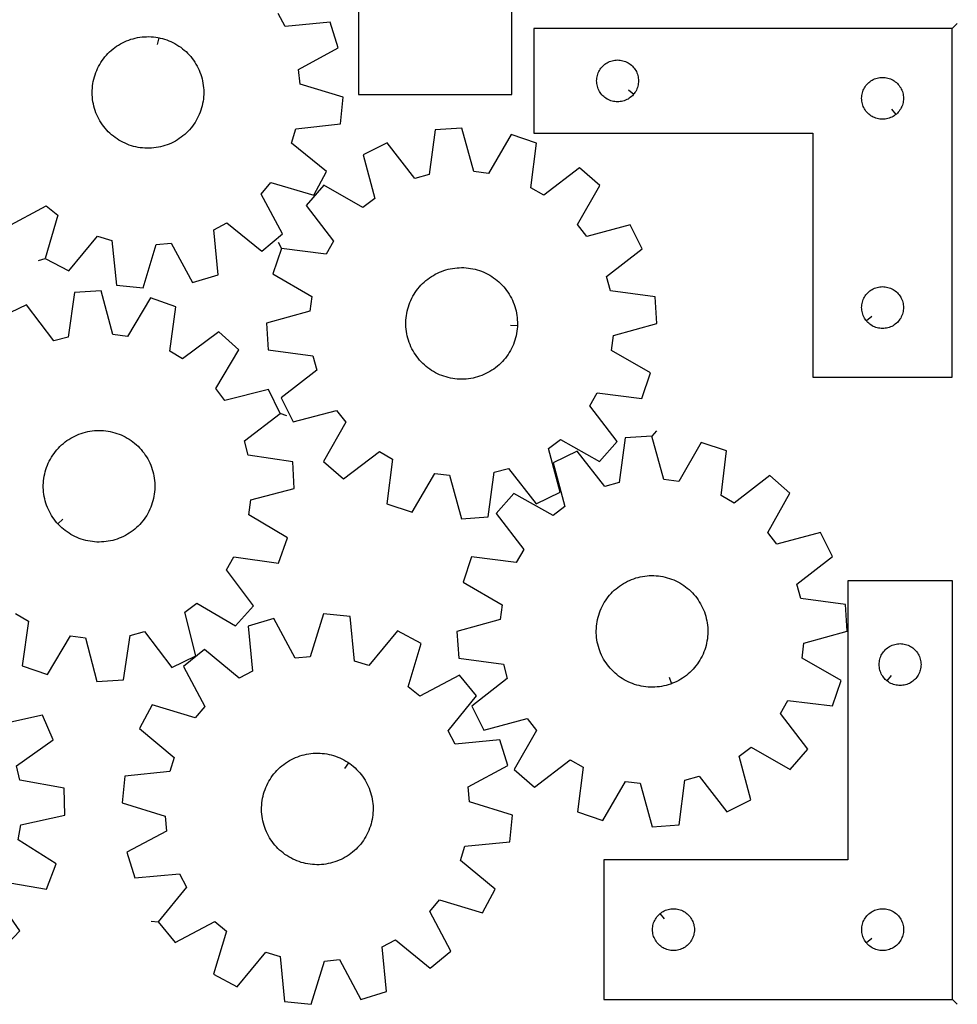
# Model space of a CAD drawing. Header units: millimetres. Extents: x 7 to 1243, y 7 to 1607.
# Tile 4 of 13: x 840 to 1243, y 7 to 430. Entities that reach past the tile are written whole.
import ezdxf

# ---------------------------------------------------------------- set-up
doc = ezdxf.new("R2010")
doc.units = ezdxf.units.MM
doc.layers.add('CUT', color=7, linetype='CONTINUOUS', true_color=0x000000)
doc.layers.add('LEADIN', color=1, linetype='CONTINUOUS', true_color=0xff0000)

msp = doc.modelspace()

# ---------------------------------------------------------------- linework, layer by layer
at = {"layer": 'CUT'}
for points in [[(985.605884, 506.220196), (985.605884, 398.220196), (1051.605884, 398.220196), (1051.605884, 506.220196)], [(1241.065722, 426.546927), (1061.065722, 426.546927), (1061.065722, 381.546927), (1181.065722, 381.546927), (1181.065722, 276.546927), (1241.065722, 276.546927)], [(899.779166, 422.590246), (900.258991, 422.493081), (901.209918, 422.259769), (902.150536, 421.987865), (903.079282, 421.677821), (903.994608, 421.330152), (904.894991, 420.945438), (905.778933, 420.524319), (906.644963, 420.067495), (907.491639, 419.575728), (908.317551, 419.049835), (909.121326, 418.490692), (909.901625, 417.899229), (910.657151, 417.276431), (911.386644, 416.623335), (912.088891, 415.941027), (912.762724, 415.230643), (913.40702, 414.493366), (914.020707, 413.730423), (914.602765, 412.943083), (915.152223, 412.132657), (915.668169, 411.300493), (916.149742, 410.447978), (916.596141, 409.576529), (917.006624, 408.687598), (917.380507, 407.782663), (917.717167, 406.863232), (918.016046, 405.930833), (918.276644, 404.98702), (918.498528, 404.033362), (918.68133, 403.071448), (918.824744, 402.102878), (918.928533, 401.129265), (918.992523, 400.152228), (919.016607, 399.173395), (919.000746, 398.194394), (918.944967, 397.216854), (918.849361, 396.242403), (918.714088, 395.272662), (918.539374, 394.309247), (918.325509, 393.353759), (918.072849, 392.40779), (917.781814, 391.472913), (917.452889, 390.550686), (917.086621, 389.642642), (916.683621, 388.750294), (916.244558, 387.875126), (915.770164, 387.018595), (915.261228, 386.182126), (914.718597, 385.367113), (914.143174, 384.574911), (913.535917, 383.806839), (912.897838, 383.064175), (912.229997, 382.348156), (911.533506, 381.659973), (910.809525, 381.000772), (910.059259, 380.371649), (909.283956, 379.773652), (908.484906, 379.207776), (907.663441, 378.674963), (906.820926, 378.1761), (905.958765, 377.712018), (905.078391, 377.283487), (904.181272, 376.891223), (903.268899, 376.535877), (902.342791, 376.218042), (901.40449, 375.938245), (900.455557, 375.696954), (899.497572, 375.494568), (898.532129, 375.331426), (897.560835, 375.207799), (896.585307, 375.123893), (895.607169, 375.079847), (894.628047, 375.075734), (893.649573, 375.111561), (892.673375, 375.18727), (891.701077, 375.302733), (890.734298, 375.457759), (889.774646, 375.652089), (888.82372, 375.8854), (887.883101, 376.157304), (886.954356, 376.467349), (886.03903, 376.815017), (885.138647, 377.199731), (884.254704, 377.620851), (883.388675, 378.077674), (882.541999, 378.569442), (881.716086, 379.095335), (880.912311, 379.654478), (880.132012, 380.245941), (879.376487, 380.868738), (878.646994, 381.521835), (877.944746, 382.204142), (877.270914, 382.914526), (876.626618, 383.651803), (876.01293, 384.414747), (875.430873, 385.202087), (874.881414, 386.012513), (874.365469, 386.844676), (873.883896, 387.697191), (873.437497, 388.56864), (873.027014, 389.457571), (872.653131, 390.362506), (872.31647, 391.281938), (872.017592, 392.214336), (871.756994, 393.15815), (871.535109, 394.111807), (871.352308, 395.073721), (871.208893, 396.042291), (871.105105, 397.015904), (871.041115, 397.992941), (871.017031, 398.971775), (871.032891, 399.950776), (871.088671, 400.928316), (871.184277, 401.902767), (871.319549, 402.872507), (871.494263, 403.835923), (871.708129, 404.791411), (871.960789, 405.73738), (872.251824, 406.672256), (872.580749, 407.594484), (872.947016, 408.502527), (873.350017, 409.394876), (873.78908, 410.270044), (874.263474, 411.126575), (874.77241, 411.963043), (875.315041, 412.778056), (875.890464, 413.570258), (876.49772, 414.33833), (877.1358, 415.080994), (877.803641, 415.797013), (878.500132, 416.485196), (879.224113, 417.144398), (879.974379, 417.773521), (880.749682, 418.371518), (881.548731, 418.937393), (882.370197, 419.470206), (883.212712, 419.969069), (884.074873, 420.433152), (884.955246, 420.861682), (885.852366, 421.253946), (886.764739, 421.609292), (887.690847, 421.927128), (888.629148, 422.206924), (889.578081, 422.448216), (890.536066, 422.650601), (891.501509, 422.813743), (892.472802, 422.93737), (893.44833, 423.021277), (894.426469, 423.065323), (895.40559, 423.069436), (896.384064, 423.033608), (897.360263, 422.9579), (898.332561, 422.842437), (899.29934, 422.687411)], [(1104.019091, 398.340444), (1103.83228, 398.112814), (1103.429683, 397.682966), (1102.999834, 397.280368), (1102.544574, 396.906747), (1102.065854, 396.5637), (1101.565722, 396.252698), (1101.04632, 395.975072), (1100.509873, 395.732011), (1099.958677, 395.524556), (1099.395093, 395.353594), (1098.821535, 395.219859), (1098.240457, 395.123923), (1097.65435, 395.066196), (1097.065722, 395.046927), (1096.477093, 395.066196), (1095.890986, 395.123923), (1095.309909, 395.219859), (1094.73635, 395.353594), (1094.172766, 395.524556), (1093.621571, 395.732011), (1093.085123, 395.975072), (1092.565722, 396.252698), (1092.06559, 396.5637), (1091.586869, 396.906747), (1091.131609, 397.280368), (1090.701761, 397.682966), (1090.299163, 398.112814), (1089.925542, 398.568074), (1089.582495, 399.046795), (1089.271493, 399.546927), (1088.993867, 400.066329), (1088.750806, 400.602776), (1088.54335, 401.153972), (1088.372389, 401.717555), (1088.238654, 402.291114), (1088.142718, 402.872191), (1088.084991, 403.458299), (1088.065722, 404.046927), (1088.084991, 404.635555), (1088.142718, 405.221662), (1088.238654, 405.80274), (1088.372389, 406.376298), (1088.54335, 406.939882), (1088.750806, 407.491078), (1088.993867, 408.027525), (1089.271493, 408.546927), (1089.582495, 409.047059), (1089.925542, 409.52578), (1090.299163, 409.981039), (1090.701761, 410.410888), (1091.131609, 410.813485), (1091.586869, 411.187107), (1092.06559, 411.530153), (1092.565722, 411.841155), (1093.085123, 412.118781), (1093.621571, 412.361843), (1094.172766, 412.569298), (1094.73635, 412.740259), (1095.309909, 412.873994), (1095.890986, 412.96993), (1096.477093, 413.027657), (1097.065722, 413.046927), (1097.65435, 413.027657), (1098.240457, 412.96993), (1098.821535, 412.873994), (1099.395093, 412.740259), (1099.958677, 412.569298), (1100.509873, 412.361843), (1101.04632, 412.118781), (1101.565722, 411.841155), (1102.065854, 411.530153), (1102.544574, 411.187107), (1102.999834, 410.813485), (1103.429683, 410.410888), (1103.83228, 409.981039), (1104.205902, 409.52578), (1104.548948, 409.047059), (1104.85995, 408.546927), (1105.137576, 408.027525), (1105.380637, 407.491078), (1105.588093, 406.939882), (1105.759054, 406.376298), (1105.892789, 405.80274), (1105.988725, 405.221662), (1106.046452, 404.635555), (1106.065722, 404.046927), (1106.046452, 403.458299), (1105.988725, 402.872191), (1105.892789, 402.291114), (1105.759054, 401.717555), (1105.588093, 401.153972), (1105.380637, 400.602776), (1105.137576, 400.066329), (1104.85995, 399.546927), (1104.548948, 399.046795), (1104.205902, 398.568074)], [(1216.772204, 389.593558), (1216.544574, 389.406747), (1216.065854, 389.0637), (1215.565722, 388.752698), (1215.04632, 388.475072), (1214.509873, 388.232011), (1213.958677, 388.024556), (1213.395093, 387.853594), (1212.821535, 387.719859), (1212.240457, 387.623923), (1211.65435, 387.566196), (1211.065722, 387.546927), (1210.477093, 387.566196), (1209.890986, 387.623923), (1209.309909, 387.719859), (1208.73635, 387.853594), (1208.172766, 388.024556), (1207.621571, 388.232011), (1207.085123, 388.475072), (1206.565722, 388.752698), (1206.06559, 389.0637), (1205.586869, 389.406747), (1205.131609, 389.780368), (1204.701761, 390.182966), (1204.299163, 390.612814), (1203.925542, 391.068074), (1203.582495, 391.546795), (1203.271493, 392.046927), (1202.993867, 392.566329), (1202.750806, 393.102776), (1202.54335, 393.653972), (1202.372389, 394.217555), (1202.238654, 394.791114), (1202.142718, 395.372191), (1202.084991, 395.958299), (1202.065722, 396.546927), (1202.084991, 397.135555), (1202.142718, 397.721662), (1202.238654, 398.30274), (1202.372389, 398.876298), (1202.54335, 399.439882), (1202.750806, 399.991078), (1202.993867, 400.527525), (1203.271493, 401.046927), (1203.582495, 401.547059), (1203.925542, 402.02578), (1204.299163, 402.481039), (1204.701761, 402.910888), (1205.131609, 403.313485), (1205.586869, 403.687107), (1206.06559, 404.030153), (1206.565722, 404.341155), (1207.085123, 404.618781), (1207.621571, 404.861843), (1208.172766, 405.069298), (1208.73635, 405.240259), (1209.309909, 405.373994), (1209.890986, 405.46993), (1210.477093, 405.527657), (1211.065722, 405.546927), (1211.65435, 405.527657), (1212.240457, 405.46993), (1212.821535, 405.373994), (1213.395093, 405.240259), (1213.958677, 405.069298), (1214.509873, 404.861843), (1215.04632, 404.618781), (1215.565722, 404.341155), (1216.065854, 404.030153), (1216.544574, 403.687107), (1216.999834, 403.313485), (1217.429683, 402.910888), (1217.83228, 402.481039), (1218.205902, 402.02578), (1218.548948, 401.547059), (1218.85995, 401.046927), (1219.137576, 400.527525), (1219.380637, 399.991078), (1219.588093, 399.439882), (1219.759054, 398.876298), (1219.892789, 398.30274), (1219.988725, 397.721662), (1220.046452, 397.135555), (1220.065722, 396.546927), (1220.046452, 395.958299), (1219.988725, 395.372191), (1219.892789, 394.791114), (1219.759054, 394.217555), (1219.588093, 393.653972), (1219.380637, 393.102776), (1219.137576, 392.566329), (1218.85995, 392.046927), (1218.548948, 391.546795), (1218.205902, 391.068074), (1217.83228, 390.612814), (1217.429683, 390.182966), (1216.999834, 389.780368)], [(952.408995, 331.962381), (948.724625, 321.030278), (965.492739, 311.32086), (964.667388, 304.944225), (945.979815, 299.823967), (946.759435, 288.314073), (965.966786, 285.76062), (967.644493, 279.553529), (952.338865, 267.671603), (957.463786, 257.336195), (976.186228, 262.327447), (980.111579, 257.234873), (970.518039, 240.400195), (979.208038, 232.812746), (994.595249, 244.58883), (1000.170644, 241.386072), (997.749721, 222.161568), (1008.681824, 218.477197), (1018.391242, 235.245311), (1024.767877, 234.41996), (1029.888135, 215.732387), (1041.398029, 216.512008), (1043.951482, 235.719358), (1050.158573, 237.397066), (1062.0405, 222.091438), (1072.375907, 227.216359), (1067.384655, 245.9388), (1072.477229, 249.864151), (1089.311907, 240.270611), (1096.899356, 248.96061), (1085.123272, 264.347821), (1088.32603, 269.923216), (1107.550534, 267.502293), (1111.234905, 278.434397), (1094.466791, 288.143814), (1095.292142, 294.52045), (1113.979715, 299.640708), (1113.200094, 311.150602), (1093.992744, 313.704054), (1092.315037, 319.911146), (1107.620665, 331.793072), (1102.495743, 342.128479), (1083.773302, 337.137227), (1079.847951, 342.229801), (1089.441491, 359.06448), (1080.751492, 366.651929), (1065.364281, 354.875845), (1059.788886, 358.078603), (1062.209809, 377.303107), (1051.277705, 380.987477), (1041.568288, 364.219363), (1035.191652, 365.044714), (1030.071394, 383.732287), (1018.5615, 382.952667), (1016.008048, 363.745317), (1009.800956, 362.067609), (997.91903, 377.373237), (987.583623, 372.248316), (992.574875, 353.525874), (987.482301, 349.600523), (970.647622, 359.194063), (963.060173, 350.504064), (974.836257, 335.116853), (971.633499, 329.541458)], [(1053.956683, 298.800827), (1053.937678, 298.311632), (1053.859792, 297.335605), (1053.742159, 296.363567), (1053.584977, 295.397136), (1053.388506, 294.43792), (1053.153073, 293.487517), (1052.879071, 292.547507), (1052.566955, 291.619456), (1052.217245, 290.704908), (1051.830523, 289.805385), (1051.407432, 288.922385), (1050.948678, 288.057377), (1050.455022, 287.2118), (1049.927288, 286.387063), (1049.366352, 285.584538), (1048.77315, 284.80556), (1048.148668, 284.051427), (1047.493946, 283.323393), (1046.810073, 282.622669), (1046.098188, 281.950424), (1045.359475, 281.307774), (1044.595164, 280.69579), (1043.806527, 280.115491), (1042.994877, 279.567842), (1042.161565, 279.053755), (1041.307977, 278.574085), (1040.435534, 278.129632), (1039.545689, 277.721133), (1038.639922, 277.349271), (1037.719742, 277.014662), (1036.786679, 276.717865), (1035.842286, 276.459373), (1034.888136, 276.239617), (1033.925817, 276.058962), (1032.956929, 275.917709), (1031.983087, 275.816094), (1031.00591, 275.754284), (1030.027025, 275.732384), (1029.048061, 275.750429), (1028.070649, 275.808389), (1027.096413, 275.906169), (1026.126977, 276.043605), (1025.163954, 276.220469), (1024.208945, 276.436465), (1023.263542, 276.691236), (1022.329318, 276.984356), (1021.407826, 277.315338), (1020.500602, 277.68363), (1019.609155, 278.088621), (1018.734969, 278.529635), (1017.879499, 279.00594), (1017.044168, 279.516741), (1016.230367, 280.061189), (1015.439451, 280.638378), (1014.672736, 281.247347), (1013.931498, 281.887082), (1013.216971, 282.556519), (1012.530343, 283.254543), (1011.872759, 283.979993), (1011.245312, 284.731662), (1010.649046, 285.508297), (1010.084955, 286.308607), (1009.553976, 287.131259), (1009.056995, 287.974885), (1008.594837, 288.83808), (1008.168272, 289.719407), (1007.77801, 290.6174), (1007.424701, 291.530563), (1007.108933, 292.457378), (1006.83123, 293.396301), (1006.592057, 294.34577), (1006.39181, 295.304204), (1006.230822, 296.270009), (1006.109363, 297.241576), (1006.027633, 298.217289), (1005.985769, 299.195523), (1005.983841, 300.174651), (1006.021852, 301.153043), (1006.099738, 302.12907), (1006.217371, 303.101108), (1006.374553, 304.067539), (1006.571024, 305.026754), (1006.806457, 305.977158), (1007.080459, 306.917167), (1007.392575, 307.845218), (1007.742285, 308.759766), (1008.129007, 309.659289), (1008.552097, 310.542289), (1009.010852, 311.407298), (1009.504508, 312.252874), (1010.032242, 313.077611), (1010.593177, 313.880136), (1011.18638, 314.659114), (1011.810862, 315.413248), (1012.465584, 316.141282), (1013.149457, 316.842005), (1013.861342, 317.514251), (1014.600055, 318.1569), (1015.364366, 318.768884), (1016.153003, 319.349183), (1016.964653, 319.896832), (1017.797965, 320.410919), (1018.651553, 320.890589), (1019.523996, 321.335043), (1020.413841, 321.743541), (1021.319607, 322.115404), (1022.239788, 322.450012), (1023.172851, 322.746809), (1024.117244, 323.005301), (1025.071394, 323.225057), (1026.033713, 323.405712), (1027.002601, 323.546965), (1027.976443, 323.648581), (1028.95362, 323.71039), (1029.932505, 323.732291), (1030.911468, 323.714246), (1031.888881, 323.656285), (1032.863116, 323.558505), (1033.832553, 323.421069), (1034.795576, 323.244206), (1035.750584, 323.028209), (1036.695988, 322.773439), (1037.630212, 322.480319), (1038.551704, 322.149337), (1039.458928, 321.781044), (1040.350375, 321.376053), (1041.224561, 320.935039), (1042.080031, 320.458735), (1042.915362, 319.947933), (1043.729162, 319.403485), (1044.520078, 318.826297), (1045.286794, 318.217328), (1046.028032, 317.577592), (1046.742559, 316.908155), (1047.429186, 316.210131), (1048.086771, 315.484681), (1048.714218, 314.733013), (1049.310484, 313.956377), (1049.874575, 313.156067), (1050.405553, 312.333415), (1050.902535, 311.489789), (1051.364693, 310.626595), (1051.791258, 309.745267), (1052.18152, 308.847275), (1052.534829, 307.934111), (1052.850597, 307.007296), (1053.128299, 306.068373), (1053.367473, 305.118904), (1053.56772, 304.16047), (1053.728708, 303.194666), (1053.850167, 302.223098), (1053.931897, 301.247386), (1053.973761, 300.269151), (1053.975689, 299.290023)], [(1204.112352, 300.840444), (1203.925542, 301.068074), (1203.582495, 301.546795), (1203.271493, 302.046927), (1202.993867, 302.566329), (1202.750806, 303.102776), (1202.54335, 303.653972), (1202.372389, 304.217555), (1202.238654, 304.791114), (1202.142718, 305.372191), (1202.084991, 305.958299), (1202.065722, 306.546927), (1202.084991, 307.135555), (1202.142718, 307.721662), (1202.238654, 308.30274), (1202.372389, 308.876298), (1202.54335, 309.439882), (1202.750806, 309.991078), (1202.993867, 310.527525), (1203.271493, 311.046927), (1203.582495, 311.547059), (1203.925542, 312.02578), (1204.299163, 312.481039), (1204.701761, 312.910888), (1205.131609, 313.313485), (1205.586869, 313.687107), (1206.06559, 314.030153), (1206.565722, 314.341155), (1207.085123, 314.618781), (1207.621571, 314.861843), (1208.172766, 315.069298), (1208.73635, 315.240259), (1209.309909, 315.373994), (1209.890986, 315.46993), (1210.477093, 315.527657), (1211.065722, 315.546927), (1211.65435, 315.527657), (1212.240457, 315.46993), (1212.821535, 315.373994), (1213.395093, 315.240259), (1213.958677, 315.069298), (1214.509873, 314.861843), (1215.04632, 314.618781), (1215.565722, 314.341155), (1216.065854, 314.030153), (1216.544574, 313.687107), (1216.999834, 313.313485), (1217.429683, 312.910888), (1217.83228, 312.481039), (1218.205902, 312.02578), (1218.548948, 311.547059), (1218.85995, 311.046927), (1219.137576, 310.527525), (1219.380637, 309.991078), (1219.588093, 309.439882), (1219.759054, 308.876298), (1219.892789, 308.30274), (1219.988725, 307.721662), (1220.046452, 307.135555), (1220.065722, 306.546927), (1220.046452, 305.958299), (1219.988725, 305.372191), (1219.892789, 304.791114), (1219.759054, 304.217555), (1219.588093, 303.653972), (1219.380637, 303.102776), (1219.137576, 302.566329), (1218.85995, 302.046927), (1218.548948, 301.546795), (1218.205902, 301.068074), (1217.83228, 300.612814), (1217.429683, 300.182966), (1216.999834, 299.780368), (1216.544574, 299.406747), (1216.065854, 299.0637), (1215.565722, 298.752698), (1215.04632, 298.475072), (1214.509873, 298.232011), (1213.958677, 298.024556), (1213.395093, 297.853594), (1212.821535, 297.719859), (1212.240457, 297.623923), (1211.65435, 297.566196), (1211.065722, 297.546927), (1210.477093, 297.566196), (1209.890986, 297.623923), (1209.309909, 297.719859), (1208.73635, 297.853594), (1208.172766, 298.024556), (1207.621571, 298.232011), (1207.085123, 298.475072), (1206.565722, 298.752698), (1206.06559, 299.0637), (1205.586869, 299.406747), (1205.131609, 299.780368), (1204.701761, 300.182966), (1204.299163, 300.612814)], [(856.207375, 213.580686), (855.878597, 213.943423), (855.251177, 214.695115), (854.654941, 215.471772), (854.090879, 216.272103), (853.559931, 217.094775), (853.06298, 217.938419), (852.600854, 218.801631), (852.174322, 219.682974), (851.784094, 220.580982), (851.430818, 221.494158), (851.115084, 222.420985), (850.837417, 223.359918), (850.598278, 224.309396), (850.398067, 225.267837), (850.237115, 226.233648), (850.115691, 227.205219), (850.033998, 228.180935), (849.99217, 229.159171), (849.990279, 230.138299), (850.028326, 231.11669), (850.106248, 232.092714), (850.223917, 233.064747), (850.381135, 234.031172), (850.577641, 234.990381), (850.813109, 235.940775), (851.087146, 236.880775), (851.399296, 237.808814), (851.74904, 238.723349), (852.135796, 239.622858), (852.558919, 240.505842), (853.017706, 241.370834), (853.511393, 242.216392), (854.039158, 243.041109), (854.600123, 243.843614), (855.193354, 244.62257), (855.817864, 245.37668), (856.472613, 246.10469), (857.156512, 246.805388), (857.868422, 247.477607), (858.607159, 248.120229), (859.371492, 248.732185), (860.160151, 249.312455), (860.971821, 249.860074), (861.805152, 250.37413), (862.658758, 250.853768), (863.531217, 251.298189), (864.421077, 251.706655), (865.326858, 252.078484), (866.247051, 252.413058), (867.180125, 252.709821), (868.124527, 252.968277), (869.078685, 253.187998), (870.041011, 253.368618), (871.009904, 253.509834), (871.98375, 253.611414), (872.960929, 253.673188), (873.939815, 253.695052), (874.918778, 253.67697), (875.896189, 253.618974), (876.87042, 253.521158), (877.839851, 253.383686), (878.802868, 253.206787), (879.757868, 252.990755), (880.703262, 252.735949), (881.637476, 252.442794), (882.558955, 252.111779), (883.466166, 251.743452), (884.357598, 251.338429), (885.231767, 250.897382), (886.08722, 250.421046), (886.922532, 249.910214), (887.736312, 249.365735), (888.527207, 248.788517), (889.293899, 248.17952), (890.035114, 247.539757), (890.749616, 246.870294), (891.436218, 246.172244), (892.093776, 245.44677), (892.721195, 244.695078), (893.317432, 243.918421), (893.881493, 243.11809), (894.412441, 242.295418), (894.909392, 241.451774), (895.371518, 240.588562), (895.79805, 239.707219), (896.188279, 238.809212), (896.541554, 237.896035), (896.857288, 236.969208), (897.134955, 236.030275), (897.374094, 235.080797), (897.574305, 234.122356), (897.735257, 233.156545), (897.856681, 232.184974), (897.938374, 231.209258), (897.980202, 230.231022), (897.982093, 229.251894), (897.944046, 228.273504), (897.866124, 227.297479), (897.748456, 226.325446), (897.591237, 225.359021), (897.394731, 224.399812), (897.159263, 223.449418), (896.885226, 222.509418), (896.573076, 221.581379), (896.223332, 220.666844), (895.836576, 219.767335), (895.413453, 218.884351), (894.954666, 218.019359), (894.46098, 217.173801), (893.933214, 216.349084), (893.37225, 215.546579), (892.779018, 214.767623), (892.154509, 214.013513), (891.499759, 213.285503), (890.81586, 212.584805), (890.10395, 211.912586), (889.365213, 211.269964), (888.60088, 210.658008), (887.812222, 210.077738), (887.000551, 209.530119), (886.16722, 209.016063), (885.313614, 208.536425), (884.441155, 208.092004), (883.551295, 207.683538), (882.645514, 207.311709), (881.725321, 206.977135), (880.792247, 206.680372), (879.847845, 206.421916), (878.893687, 206.202195), (877.931361, 206.021576), (876.962468, 205.880359), (875.988622, 205.778779), (875.011443, 205.717005), (874.032557, 205.695141), (873.053594, 205.713223), (872.076184, 205.77122), (871.101952, 205.869035), (870.132521, 206.006507), (869.169504, 206.183406), (868.214504, 206.399439), (867.26911, 206.654244), (866.334896, 206.947399), (865.413417, 207.278415), (864.506207, 207.646741), (863.614775, 208.051764), (862.740605, 208.492811), (861.885152, 208.969147), (861.04984, 209.479979), (860.23606, 210.024458), (859.445165, 210.601676), (858.678473, 211.210673), (857.937258, 211.850436), (857.222756, 212.519899), (856.536154, 213.217949)], [(1111.814322, 251.271308), (1100.306081, 250.46765), (1097.792749, 231.255009), (1091.589175, 229.564341), (1079.675309, 244.845121), (1069.350627, 239.698625), (1074.38097, 220.986648), (1069.296606, 217.05067), (1052.441928, 226.60903), (1044.872644, 217.903203), (1056.680839, 202.54062), (1053.489732, 196.958549), (1034.260214, 199.339316), (1030.598684, 188.399541), (1047.387039, 178.725166), (1046.575007, 172.34682), (1027.898169, 167.187544), (1028.701826, 155.679303), (1047.914467, 153.165971), (1049.605135, 146.962397), (1034.324356, 135.048531), (1039.470852, 124.723849), (1058.182828, 129.754193), (1062.118806, 124.669828), (1052.560446, 107.81515), (1061.266273, 100.245867), (1076.628856, 112.054061), (1082.210928, 108.862954), (1079.830161, 89.633436), (1090.769935, 85.971906), (1100.444311, 102.760261), (1106.822656, 101.948229), (1111.981932, 83.271391), (1123.490173, 84.075049), (1126.003505, 103.28769), (1132.207079, 104.978357), (1144.120946, 89.697578), (1154.445627, 94.844074), (1149.415284, 113.55605), (1154.499648, 117.492029), (1171.354327, 107.933669), (1178.92361, 116.639495), (1167.115415, 132.002078), (1170.306522, 137.58415), (1189.53604, 135.203383), (1193.197571, 146.143157), (1176.409215, 155.817533), (1177.221247, 162.195879), (1195.898085, 167.355155), (1195.094428, 178.863395), (1175.881787, 181.376727), (1174.191119, 187.580302), (1189.471898, 199.494168), (1184.325403, 209.818849), (1165.613426, 204.788506), (1161.677448, 209.872871), (1171.235808, 226.727549), (1162.529981, 234.296832), (1147.167398, 222.488638), (1141.585326, 225.679744), (1143.966093, 244.909262), (1133.026319, 248.570793), (1123.351943, 231.782437), (1116.973598, 232.594469)], [(1120.260084, 144.780507), (1119.801209, 144.6099), (1118.870303, 144.306403), (1117.927793, 144.041129), (1116.975247, 143.81452), (1116.014251, 143.626952), (1115.046404, 143.478738), (1114.073317, 143.370125), (1113.09661, 143.301292), (1112.117908, 143.272356), (1111.13884, 143.283363), (1110.161036, 143.334296), (1109.186123, 143.42507), (1108.215724, 143.555534), (1107.251454, 143.72547), (1106.294918, 143.934596), (1105.347707, 144.182564), (1104.4114, 144.468961), (1103.487553, 144.79331), (1102.577705, 145.155072), (1101.68337, 145.553644), (1100.806036, 145.988363), (1099.947164, 146.458505), (1099.108183, 146.963289), (1098.29049, 147.501873), (1097.495445, 148.073361), (1096.724372, 148.676803), (1095.978554, 149.311193), (1095.259233, 149.975477), (1094.567606, 150.668547), (1093.904824, 151.389251), (1093.271989, 152.13639), (1092.670157, 152.908719), (1092.100327, 153.704953), (1091.563448, 154.523768), (1091.060415, 155.363799), (1090.592064, 156.223649), (1090.159175, 157.101887), (1089.762468, 157.997052), (1089.402604, 158.907652), (1089.080181, 159.832173), (1088.795737, 160.769075), (1088.549744, 161.7168), (1088.342613, 162.67377), (1088.174687, 163.638393), (1088.046246, 164.609062), (1087.957505, 165.584162), (1087.90861, 166.56207), (1087.899644, 167.541159), (1087.93062, 168.519798), (1088.001489, 169.49636), (1088.112131, 170.469218), (1088.262362, 171.436754), (1088.451932, 172.397357), (1088.680527, 173.349429), (1088.947765, 174.291383), (1089.253202, 175.221654), (1089.596328, 176.138692), (1089.976574, 177.040972), (1090.393307, 177.926991), (1090.845831, 178.795274), (1091.333396, 179.644377), (1091.855188, 180.472887), (1092.41034, 181.279424), (1092.997927, 182.062646), (1093.616972, 182.821249), (1094.266444, 183.55397), (1094.945262, 184.259591), (1095.652297, 184.936937), (1096.386371, 185.58488), (1097.146263, 186.202342), (1097.930708, 186.788296), (1098.7384, 187.341765), (1099.567996, 187.861829), (1100.418113, 188.347622), (1101.287338, 188.798336), (1102.174224, 189.21322), (1103.077294, 189.591585), (1103.995046, 189.932799), (1104.925951, 190.236296), (1105.868461, 190.501569), (1106.821007, 190.728179), (1107.782003, 190.915747), (1108.74985, 191.063961), (1109.722937, 191.172574), (1110.699644, 191.241406), (1111.678346, 191.270343), (1112.657414, 191.259336), (1113.635218, 191.208402), (1114.610131, 191.117629), (1115.58053, 190.987165), (1116.5448, 190.817229), (1117.501337, 190.608102), (1118.448547, 190.360135), (1119.384854, 190.073738), (1120.308701, 189.749388), (1121.218549, 189.387627), (1122.112884, 188.989055), (1122.990218, 188.554336), (1123.84909, 188.084193), (1124.688071, 187.57941), (1125.505765, 187.040826), (1126.300809, 186.469337), (1127.071882, 185.865896), (1127.8177, 185.231505), (1128.537021, 184.567222), (1129.228648, 183.874152), (1129.89143, 183.153447), (1130.524265, 182.406309), (1131.126098, 181.63398), (1131.695928, 180.837745), (1132.232806, 180.018931), (1132.735839, 179.1789), (1133.20419, 178.319049), (1133.637079, 177.440811), (1134.033786, 176.545647), (1134.39365, 175.635047), (1134.716073, 174.710526), (1135.000517, 173.773623), (1135.24651, 172.825898), (1135.453642, 171.868928), (1135.621568, 170.904306), (1135.750008, 169.933637), (1135.838749, 168.958537), (1135.887644, 167.980629), (1135.89661, 167.00154), (1135.865634, 166.0229), (1135.794766, 165.046339), (1135.684124, 164.07348), (1135.533892, 163.105944), (1135.344322, 162.145341), (1135.115727, 161.19327), (1134.848489, 160.251315), (1134.543053, 159.321044), (1134.199926, 158.404006), (1133.81968, 157.501727), (1133.402948, 156.615708), (1132.950423, 155.747424), (1132.462858, 154.898321), (1131.941066, 154.069812), (1131.385914, 153.263275), (1130.798327, 152.480053), (1130.179282, 151.72145), (1129.52981, 150.988728), (1128.850992, 150.283107), (1128.143957, 149.605761), (1127.409883, 148.957818), (1126.649991, 148.340356), (1125.865546, 147.754403), (1125.057854, 147.200934), (1124.228259, 146.68087), (1123.378141, 146.195076), (1122.508916, 145.744363), (1121.62203, 145.329478), (1120.71896, 144.951114)], [(1241.108941, 8.989253), (1241.108941, 188.989253), (1196.108941, 188.989253), (1196.108941, 68.989253), (1091.108941, 68.989253), (1091.108941, 8.989253)], [(899.353528, 42.324402), (906.655816, 33.393441), (923.792104, 42.437228), (928.754996, 38.349149), (923.160544, 19.798016), (933.324709, 14.341349), (945.695667, 29.254492), (951.845221, 27.376816), (953.775833, 8.0969), (965.254473, 6.945255), (970.976735, 25.457363), (977.376738, 26.075949), (986.538495, 9.002442), (997.584091, 12.331147), (995.786495, 31.623919), (1001.462604, 34.644593), (1016.460712, 22.376782), (1025.391672, 29.679071), (1016.347886, 46.815358), (1020.435965, 51.77825), (1038.987097, 46.183798), (1044.443764, 56.347963), (1029.530621, 68.718921), (1031.408297, 74.868476), (1050.688213, 76.799087), (1051.839858, 88.277727), (1033.327751, 93.999989), (1032.709164, 100.399993), (1049.782671, 109.561749), (1046.453967, 120.607345), (1027.161194, 118.809749), (1024.14052, 124.485859), (1036.408331, 139.483966), (1029.106043, 148.414927), (1011.969755, 139.37114), (1007.006863, 143.459219), (1012.601315, 162.010352), (1002.43715, 167.467018), (990.066192, 152.553876), (983.916638, 154.431552), (981.986026, 173.711468), (970.507386, 174.863113), (964.785124, 156.351005), (958.385121, 155.732419), (949.223364, 172.805925), (938.177768, 169.477221), (939.975364, 150.184449), (934.299255, 147.163774), (919.301147, 159.431585), (910.370187, 152.129297), (919.413973, 134.99301), (915.325894, 130.030117), (896.774762, 135.62457), (891.318095, 125.460404), (906.231238, 113.089446), (904.353562, 106.939892), (885.073646, 105.009281), (883.922001, 93.53064), (902.434108, 87.808378), (903.052695, 81.408375), (885.979188, 72.246618), (889.307892, 61.201022), (908.600665, 62.998618), (911.621339, 57.322509)], [(1212.902458, 146.035884), (1212.674828, 146.222695), (1212.24498, 146.625292), (1211.842382, 147.055141), (1211.468761, 147.510401), (1211.125714, 147.989121), (1210.814712, 148.489253), (1210.537086, 149.008655), (1210.294025, 149.545102), (1210.08657, 150.096298), (1209.915608, 150.659882), (1209.781873, 151.23344), (1209.685937, 151.814518), (1209.62821, 152.400625), (1209.608941, 152.989253), (1209.62821, 153.577882), (1209.685937, 154.163989), (1209.781873, 154.745066), (1209.915608, 155.318625), (1210.08657, 155.882209), (1210.294025, 156.433404), (1210.537086, 156.969852), (1210.814712, 157.489253), (1211.125714, 157.989385), (1211.468761, 158.468106), (1211.842382, 158.923366), (1212.24498, 159.353214), (1212.674828, 159.755812), (1213.130088, 160.129433), (1213.608809, 160.47248), (1214.108941, 160.783482), (1214.628343, 161.061108), (1215.16479, 161.304169), (1215.715986, 161.511625), (1216.279569, 161.682586), (1216.853128, 161.816321), (1217.434205, 161.912257), (1218.020313, 161.969984), (1218.608941, 161.989253), (1219.197569, 161.969984), (1219.783676, 161.912257), (1220.364754, 161.816321), (1220.938312, 161.682586), (1221.501896, 161.511625), (1222.053092, 161.304169), (1222.589539, 161.061108), (1223.108941, 160.783482), (1223.609073, 160.47248), (1224.087794, 160.129433), (1224.543053, 159.755812), (1224.972902, 159.353214), (1225.375499, 158.923366), (1225.749121, 158.468106), (1226.092167, 157.989385), (1226.403169, 157.489253), (1226.680795, 156.969852), (1226.923857, 156.433404), (1227.131312, 155.882209), (1227.302273, 155.318625), (1227.436008, 154.745066), (1227.531945, 154.163989), (1227.589671, 153.577882), (1227.608941, 152.989253), (1227.589671, 152.400625), (1227.531945, 151.814518), (1227.436008, 151.23344), (1227.302273, 150.659882), (1227.131312, 150.096298), (1226.923857, 149.545102), (1226.680795, 149.008655), (1226.403169, 148.489253), (1226.092167, 147.989121), (1225.749121, 147.510401), (1225.375499, 147.055141), (1224.972902, 146.625292), (1224.543053, 146.222695), (1224.087794, 145.849073), (1223.609073, 145.506027), (1223.108941, 145.195025), (1222.589539, 144.917399), (1222.053092, 144.674338), (1221.501896, 144.466882), (1220.938312, 144.295921), (1220.364754, 144.162186), (1219.783676, 144.06625), (1219.197569, 144.008523), (1218.608941, 143.989253), (1218.020313, 144.008523), (1217.434205, 144.06625), (1216.853128, 144.162186), (1216.279569, 144.295921), (1215.715986, 144.466882), (1215.16479, 144.674338), (1214.628343, 144.917399), (1214.108941, 145.195025), (1213.608809, 145.506027), (1213.130088, 145.849073)], [(981.412812, 110.719544), (981.8171, 110.443456), (982.602482, 109.858758), (983.363361, 109.242513), (984.098471, 108.595745), (984.806589, 107.919532), (985.486535, 107.214998), (986.137179, 106.483316), (986.757437, 105.725705), (987.346276, 104.943424), (987.902718, 104.137777), (988.425836, 103.310103), (988.914758, 102.461781), (989.368672, 101.594223), (989.786821, 100.708872), (990.16851, 99.807202), (990.513104, 98.890714), (990.820029, 97.960933), (991.088774, 97.019407), (991.318892, 96.067703), (991.509999, 95.107405), (991.661779, 94.14011), (991.773977, 93.16743), (991.846408, 92.190983), (991.87895, 91.212394), (991.871551, 90.233293), (991.824221, 89.255307), (991.73704, 88.280067), (991.610153, 87.309193), (991.443771, 86.344304), (991.238171, 85.387003), (990.993695, 84.438886), (990.71075, 83.501529), (990.389807, 82.576494), (990.031401, 81.665319), (989.636127, 80.769521), (989.204644, 79.890591), (988.737669, 79.029993), (988.235981, 78.189157), (987.700413, 77.369485), (987.131858, 76.57234), (986.531262, 75.799049), (985.899624, 75.050899), (985.237996, 74.329135), (984.547478, 73.634958), (983.829221, 72.969525), (983.08442, 72.333942), (982.314313, 71.729267), (981.520184, 71.156507), (980.703354, 70.616615), (979.865182, 70.11049), (979.007063, 69.638974), (978.130426, 69.202852), (977.23673, 68.802849), (976.327461, 68.439632), (975.404135, 68.113805), (974.468287, 67.82591), (973.521475, 67.576427), (972.565274, 67.36577), (971.601277, 67.194291), (970.631088, 67.062275), (969.656322, 66.969941), (968.6786, 66.917443), (967.699551, 66.904869), (966.720804, 66.93224), (965.743988, 66.999509), (964.770728, 67.106565), (963.802646, 67.25323), (962.841351, 67.43926), (961.888443, 67.664345), (960.94551, 67.92811), (960.01412, 68.230117), (959.095824, 68.569862), (958.19215, 68.946781), (957.304601, 69.360246), (956.434656, 69.809568), (955.583762, 70.294), (954.753335, 70.812736), (953.944759, 71.364912), (953.159377, 71.949609), (952.398498, 72.565855), (951.663388, 73.212622), (950.95527, 73.888836), (950.275324, 74.59337), (949.62468, 75.325051), (949.004422, 76.082663), (948.415583, 76.864944), (947.859141, 77.670591), (947.336023, 78.498264), (946.847101, 79.346586), (946.393187, 80.214145), (945.975038, 81.099496), (945.593349, 82.001165), (945.248755, 82.917653), (944.94183, 83.847434), (944.673085, 84.78896), (944.442967, 85.740664), (944.25186, 86.700963), (944.100081, 87.668257), (943.987882, 88.640937), (943.915451, 89.617384), (943.882909, 90.595973), (943.890308, 91.575075), (943.937638, 92.55306), (944.024819, 93.528301), (944.151706, 94.499174), (944.318088, 95.464064), (944.523688, 96.421364), (944.768164, 97.369482), (945.051109, 98.306838), (945.372052, 99.231874), (945.730458, 100.143049), (946.125732, 101.038847), (946.557216, 101.917776), (947.02419, 102.778375), (947.525878, 103.61921), (948.061446, 104.438883), (948.630001, 105.236028), (949.230597, 106.009319), (949.862235, 106.757469), (950.523863, 107.479233), (951.214381, 108.173409), (951.932638, 108.838843), (952.677439, 109.474426), (953.447546, 110.079101), (954.241675, 110.651861), (955.058505, 111.191752), (955.896677, 111.697878), (956.754796, 112.169394), (957.631433, 112.605516), (958.525129, 113.005519), (959.434398, 113.368736), (960.357724, 113.694563), (961.293572, 113.982458), (962.240384, 114.231941), (963.196585, 114.442597), (964.160582, 114.614077), (965.130771, 114.746093), (966.105537, 114.838427), (967.083259, 114.890924), (968.062308, 114.903498), (969.041055, 114.876128), (970.017871, 114.808859), (970.991131, 114.701802), (971.959213, 114.555137), (972.920508, 114.369108), (973.873416, 114.144023), (974.816349, 113.880257), (975.747739, 113.578251), (976.666035, 113.238505), (977.569709, 112.861587), (978.457258, 112.448122), (979.327203, 111.9988), (980.178097, 111.514368), (981.008524, 110.995632)], [(1115.402458, 45.942623), (1115.630088, 46.129433), (1116.108809, 46.47248), (1116.608941, 46.783482), (1117.128343, 47.061108), (1117.66479, 47.304169), (1118.215986, 47.511625), (1118.779569, 47.682586), (1119.353128, 47.816321), (1119.934205, 47.912257), (1120.520313, 47.969984), (1121.108941, 47.989253), (1121.697569, 47.969984), (1122.283676, 47.912257), (1122.864754, 47.816321), (1123.438312, 47.682586), (1124.001896, 47.511625), (1124.553092, 47.304169), (1125.089539, 47.061108), (1125.608941, 46.783482), (1126.109073, 46.47248), (1126.587794, 46.129433), (1127.043053, 45.755812), (1127.472902, 45.353214), (1127.875499, 44.923366), (1128.249121, 44.468106), (1128.592167, 43.989385), (1128.903169, 43.489253), (1129.180795, 42.969852), (1129.423857, 42.433404), (1129.631312, 41.882209), (1129.802273, 41.318625), (1129.936008, 40.745066), (1130.031945, 40.163989), (1130.089671, 39.577882), (1130.108941, 38.989253), (1130.089671, 38.400625), (1130.031945, 37.814518), (1129.936008, 37.23344), (1129.802273, 36.659882), (1129.631312, 36.096298), (1129.423857, 35.545102), (1129.180795, 35.008655), (1128.903169, 34.489253), (1128.592167, 33.989121), (1128.249121, 33.510401), (1127.875499, 33.055141), (1127.472902, 32.625292), (1127.043053, 32.222695), (1126.587794, 31.849073), (1126.109073, 31.506027), (1125.608941, 31.195025), (1125.089539, 30.917399), (1124.553092, 30.674338), (1124.001896, 30.466882), (1123.438312, 30.295921), (1122.864754, 30.162186), (1122.283676, 30.06625), (1121.697569, 30.008523), (1121.108941, 29.989253), (1120.520313, 30.008523), (1119.934205, 30.06625), (1119.353128, 30.162186), (1118.779569, 30.295921), (1118.215986, 30.466882), (1117.66479, 30.674338), (1117.128343, 30.917399), (1116.608941, 31.195025), (1116.108809, 31.506027), (1115.630088, 31.849073), (1115.174828, 32.222695), (1114.74498, 32.625292), (1114.342382, 33.055141), (1113.968761, 33.510401), (1113.625714, 33.989121), (1113.314712, 34.489253), (1113.037086, 35.008655), (1112.794025, 35.545102), (1112.58657, 36.096298), (1112.415608, 36.659882), (1112.281873, 37.23344), (1112.185937, 37.814518), (1112.12821, 38.400625), (1112.108941, 38.989253), (1112.12821, 39.577882), (1112.185937, 40.163989), (1112.281873, 40.745066), (1112.415608, 41.318625), (1112.58657, 41.882209), (1112.794025, 42.433404), (1113.037086, 42.969852), (1113.314712, 43.489253), (1113.625714, 43.989385), (1113.968761, 44.468106), (1114.342382, 44.923366), (1114.74498, 45.353214), (1115.174828, 45.755812)], [(1204.155572, 33.282771), (1203.968761, 33.510401), (1203.625714, 33.989121), (1203.314712, 34.489253), (1203.037086, 35.008655), (1202.794025, 35.545102), (1202.58657, 36.096298), (1202.415608, 36.659882), (1202.281873, 37.23344), (1202.185937, 37.814518), (1202.12821, 38.400625), (1202.108941, 38.989253), (1202.12821, 39.577882), (1202.185937, 40.163989), (1202.281873, 40.745066), (1202.415608, 41.318625), (1202.58657, 41.882209), (1202.794025, 42.433404), (1203.037086, 42.969852), (1203.314712, 43.489253), (1203.625714, 43.989385), (1203.968761, 44.468106), (1204.342382, 44.923366), (1204.74498, 45.353214), (1205.174828, 45.755812), (1205.630088, 46.129433), (1206.108809, 46.47248), (1206.608941, 46.783482), (1207.128343, 47.061108), (1207.66479, 47.304169), (1208.215986, 47.511625), (1208.779569, 47.682586), (1209.353128, 47.816321), (1209.934205, 47.912257), (1210.520313, 47.969984), (1211.108941, 47.989253), (1211.697569, 47.969984), (1212.283676, 47.912257), (1212.864754, 47.816321), (1213.438312, 47.682586), (1214.001896, 47.511625), (1214.553092, 47.304169), (1215.089539, 47.061108), (1215.608941, 46.783482), (1216.109073, 46.47248), (1216.587794, 46.129433), (1217.043053, 45.755812), (1217.472902, 45.353214), (1217.875499, 44.923366), (1218.249121, 44.468106), (1218.592167, 43.989385), (1218.903169, 43.489253), (1219.180795, 42.969852), (1219.423857, 42.433404), (1219.631312, 41.882209), (1219.802273, 41.318625), (1219.936008, 40.745066), (1220.031945, 40.163989), (1220.089671, 39.577882), (1220.108941, 38.989253), (1220.089671, 38.400625), (1220.031945, 37.814518), (1219.936008, 37.23344), (1219.802273, 36.659882), (1219.631312, 36.096298), (1219.423857, 35.545102), (1219.180795, 35.008655), (1218.903169, 34.489253), (1218.592167, 33.989121), (1218.249121, 33.510401), (1217.875499, 33.055141), (1217.472902, 32.625292), (1217.043053, 32.222695), (1216.587794, 31.849073), (1216.109073, 31.506027), (1215.608941, 31.195025), (1215.089539, 30.917399), (1214.553092, 30.674338), (1214.001896, 30.466882), (1213.438312, 30.295921), (1212.864754, 30.162186), (1212.283676, 30.06625), (1211.697569, 30.008523), (1211.108941, 29.989253), (1210.520313, 30.008523), (1209.934205, 30.06625), (1209.353128, 30.162186), (1208.779569, 30.295921), (1208.215986, 30.466882), (1207.66479, 30.674338), (1207.128343, 30.917399), (1206.608941, 31.195025), (1206.108809, 31.506027), (1205.630088, 31.849073), (1205.174828, 32.222695), (1204.74498, 32.625292), (1204.342382, 33.055141)]]:
    msp.add_lwpolyline(points, close=True, dxfattribs=at)
for points in [[(834.175963, 341.155487), (851.251658, 350.313164), (856.241658, 346.258218), (850.770841, 327.67025), (860.971111, 322.281376), (873.242505, 337.276552), (879.404424, 335.439861), (881.463356, 316.173226), (892.94941, 315.09803), (898.548294, 333.647826), (904.944036, 334.309009), (914.219263, 317.296879), (925.242453, 320.699049), (923.316447, 339.979426), (928.972319, 343.037824), (944.051772, 330.870141), (952.933917, 338.231729), (943.776239, 355.307424), (947.831185, 360.297424), (966.419154, 354.826607), (971.808028, 365.026877), (956.812851, 377.298271), (958.649543, 383.46019), (977.916177, 385.519122), (978.991373, 397.005176), (960.441578, 402.604059), (959.780395, 408.999802), (976.792525, 418.275029), (973.390354, 429.298219), (954.109978, 427.372213), (951.051579, 433.028085)], [(838.039029, 174.916704), (843.581346, 171.657039), (840.963752, 152.458325), (851.857566, 148.662238), (861.738127, 165.330079), (868.105979, 164.439495), (873.034667, 145.700486), (884.551939, 146.362241), (887.30188, 165.542445), (893.525821, 167.156524), (905.250443, 151.730065), (915.637772, 156.748915), (910.83844, 175.52147), (915.970931, 179.394484), (932.70652, 169.629112), (940.382529, 178.240985), (928.764579, 193.747939), (932.024243, 199.290256), (951.222957, 196.672662), (955.019045, 207.566476), (938.351203, 217.447037), (939.241788, 223.81489), (957.980797, 228.743578), (957.319042, 240.26085), (938.138838, 243.010791), (936.524759, 249.234732), (951.951218, 260.959354), (946.932367, 271.346683), (928.159812, 266.547351), (924.286799, 271.679841), (934.05217, 288.41543), (925.440298, 296.09144), (909.933343, 284.473489), (904.391026, 287.733154), (907.008621, 306.931868), (896.114806, 310.727955), (886.234246, 294.060114), (879.866393, 294.950698), (874.937705, 313.689707), (863.420433, 313.027952), (860.670492, 293.847748), (854.446551, 292.233669), (842.721929, 307.660129), (832.3346, 302.641278)], [(832.232074, 59.737523), (851.329482, 56.461638), (855.497734, 67.21855), (839.179323, 77.666127), (840.288237, 83.99961), (859.185568, 88.281348), (858.920039, 99.81456), (839.845679, 103.222077), (838.446463, 109.497815), (854.26677, 120.685321), (849.607884, 131.239006), (830.681472, 127.087699)], [(831.894529, 30.070454), (839.861983, 38.413423), (828.783852, 54.310511)]]:
    msp.add_lwpolyline(points, dxfattribs=at)
at = {"layer": 'LEADIN'}
for p, q in [((1243.187042, 428.668247), (1241.065722, 426.546927)), ((899.183748, 419.649926), (899.779166, 422.590246)), ((1101.700059, 400.243624), (1104.019091, 398.340444)), ((1214.869024, 391.912589), (1216.772204, 389.593558)), ((951.076262, 334.650098), (952.408995, 331.962381)), ((847.904267, 326.785517), (850.770841, 327.67025)), ((1206.431384, 302.743624), (1204.112352, 300.840444)), ((1050.958945, 298.91729), (1053.956683, 298.800827)), ((954.784148, 259.972183), (951.951218, 260.959354)), ((1113.78271, 253.535253), (1111.814322, 251.271308)), ((858.430189, 215.595407), (856.207375, 213.580686)), ((1214.805638, 148.354916), (1212.902458, 146.035884)), ((1119.214622, 147.592447), (1120.260084, 144.780507)), ((979.720975, 108.242108), (981.412812, 110.719544)), ((896.368514, 42.623886), (899.353528, 42.324402)), ((1117.305638, 43.623591), (1115.402458, 45.942623)), ((1206.474603, 35.185951), (1204.155572, 33.282771)), ((1243.230261, 6.867933), (1241.108941, 8.989253))]:
    msp.add_line(p, q, dxfattribs=at)

doc.saveas('drawing.dxf')
